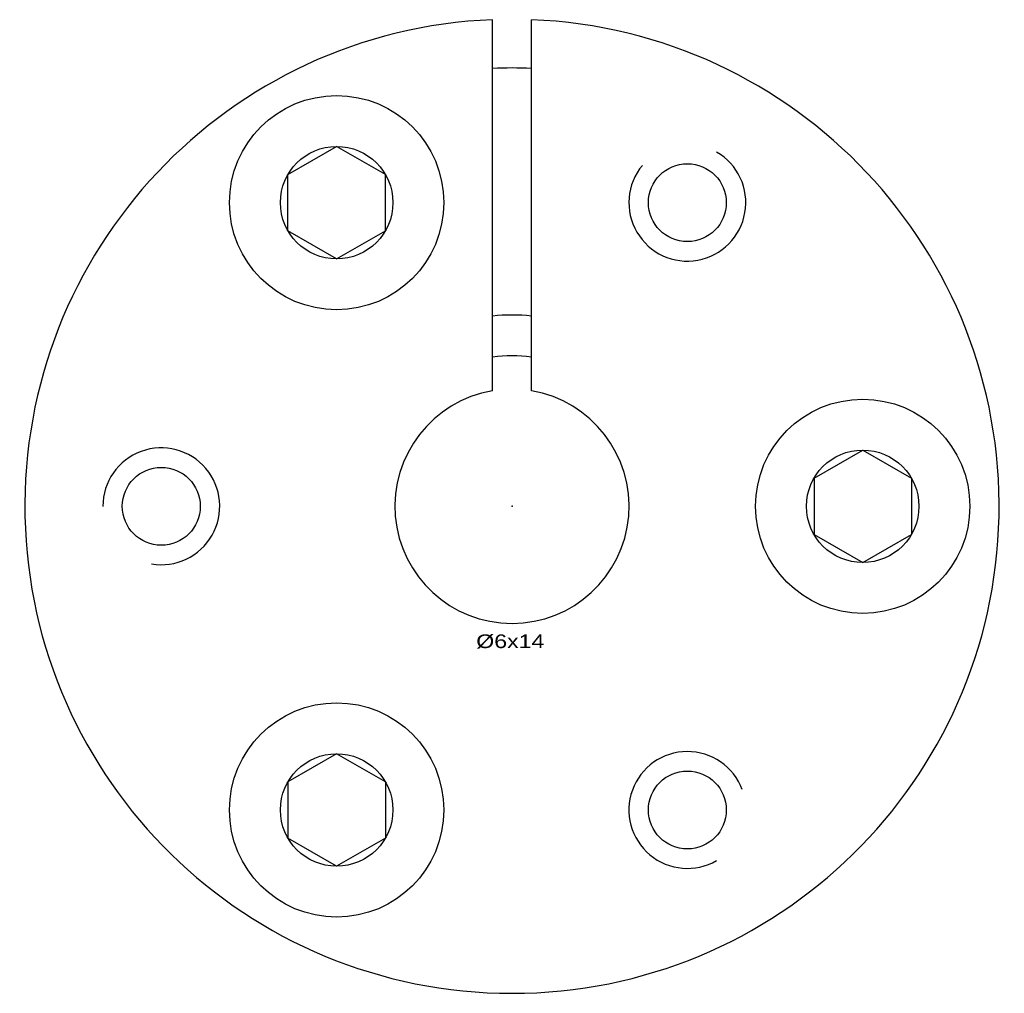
# Model space of a CAD drawing. Extents: x -13 to 13, y -13 to 106.
# Tile 1 of 2: x -13 to 13, y -13 to 12. Entities that reach past the tile are written whole.
import ezdxf
from ezdxf.enums import TextEntityAlignment as Align

# ---------------------------------------------------------------- set-up
doc = ezdxf.new("R2010")
doc.units = 0
doc.linetypes.add('CADRA_SOLID', pattern=[0])
doc.layers.get('0').update_dxf_attribs({"color": 112, "linetype": 'CADRA_SOLID'})

# ---------------------------------------------------------------- blocks, each defined once
blk = doc.blocks.new('BLOCK1')
for p, q in [((-0.5, 2.963), (-0.5, 12.49)), ((0.5, 2.963), (0.5, 12.49)), ((-5.75, 8.516), (-4.5, 9.238)), ((-3.25, 8.516), (-4.5, 9.238)), ((-5.75, 7.073), (-5.75, 8.516)), ((-3.25, 7.073), (-3.25, 8.516)), ((-4.5, 6.351), (-5.75, 7.073)), ((-4.5, 6.351), (-3.25, 7.073)), ((7.75, 0.722), (9, 1.443)), ((9, 1.443), (10.25, 0.722)), ((7.75, 0.722), (7.75, -0.722)), ((10.25, 0.722), (10.25, -0.722)), ((7.75, -0.722), (9, -1.443)), ((9, -1.443), (10.25, -0.722)), ((-4.5, -6.351), (-5.75, -7.073)), ((-3.25, -7.073), (-4.5, -6.351)), ((-5.75, -7.073), (-5.75, -8.516)), ((-3.25, -7.073), (-3.25, -8.516)), ((-4.5, -9.238), (-5.75, -8.516)), ((-3.25, -8.516), (-4.5, -9.238))]:
    blk.add_line(p, q)
for centre, radius in [((-4.5, 7.794), 2.75), ((-4.5, 7.794), 1.443), ((4.5, 7.794), 1), ((9, 0), 2.75), ((9, 0), 1.443), ((-9, 0), 1), ((-4.5, -7.794), 2.75), ((-4.5, -7.794), 1.443), ((4.5, -7.794), 1)]:
    blk.add_circle(centre, radius)
for centre, radius, start, end in [((0, 0), 12.5, 92.2924, 447.7076), ((0, 0), 11.25, 87.4527, 92.5473), ((4.5, 7.794), 1.5, 140.3535, 420.0639), ((0, 0), 4.91, 84.1553, 95.8448), ((0, 0), 3.86, 82.5574, 97.4427), ((0, 0), 3.005, 99.578, 440.422), ((-9, 0), 1.5, 260.3535, 540.0639), ((4.5, -7.794), 1.5, 20.3535, 300.0639)]:
    blk.add_arc(centre, radius, start, end)
blk.add_point((0, 0))
blk.add_text('%%c6x14', height=0.35).set_placement((-0.917, -3.639), (0.831, -3.639), align=Align.FIT)

msp = doc.modelspace()

# ---------------------------------------------------------------- block references
msp.add_blockref('BLOCK1', (0, 0))

doc.saveas('drawing.dxf')
